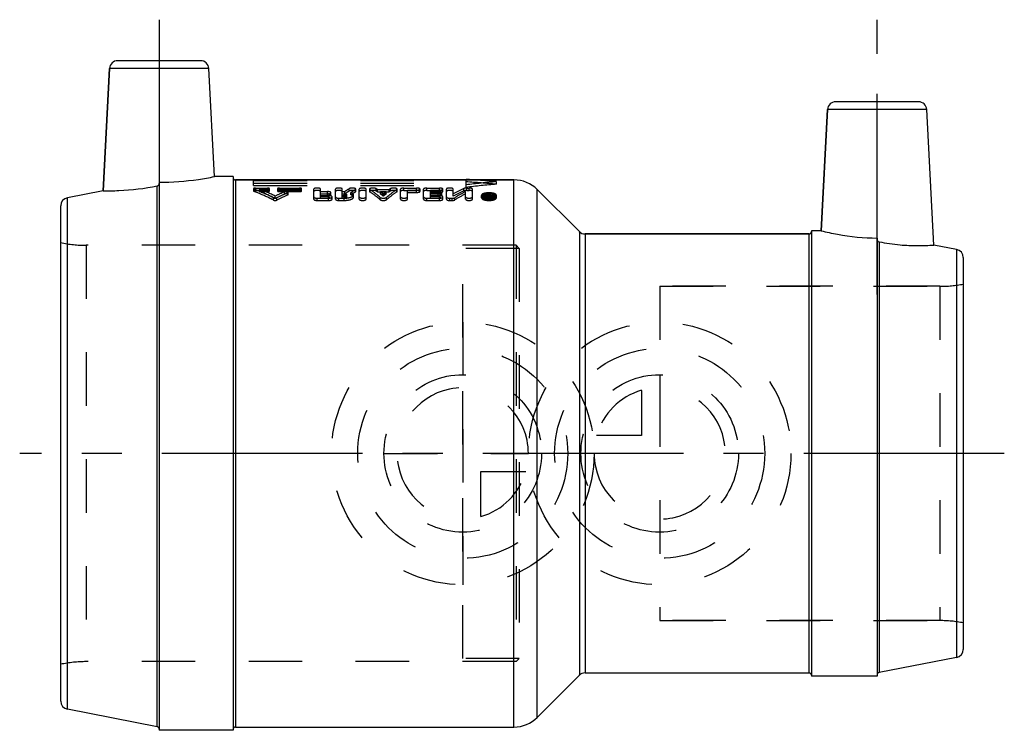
# Model space of a CAD drawing. Header units: millimetres. Extents: x 440 to 560, y 459 to 546.
import ezdxf

# ---------------------------------------------------------------- set-up
doc = ezdxf.new("R2010")
doc.units = ezdxf.units.MM
doc.header["$LTSCALE"] = 65.185185
doc.linetypes.add('CENTER', pattern=[0.6, 0.375, -0.075, 0.075, -0.075])
doc.linetypes.add('HIDDEN', pattern=[0.2, 0.1, -0.1])
for name, color, linetype in [('ACHSEN_S', 7, 'CONTINUOUS'), ('KOERPER', 7, 'CONTINUOUS'), ('KONST.EL_MIT_GEO', 7, 'CONTINUOUS'), ('KURVEN', 7, 'CONTINUOUS'), ('L1', 7, 'CONTINUOUS')]:
    doc.layers.add(name, color=color, linetype=linetype)

msp = doc.modelspace()

# ---------------------------------------------------------------- linework, layer by layer
at = {"layer": 'ACHSEN_S', "color": 2, "linetype": 'CENTER'}
msp.add_line((560, 492.94), (440, 492.94), dxfattribs=at)
at = {"layer": 'KOERPER', "color": 7, "linetype": 'Continuous'}
for p, q in [((450.17, 524.96), (450.95, 539.86)), ((463.74, 526.69), (463.05, 539.86)), ((537.68, 520.09), (538.45, 534.86)), ((551.42, 518.34), (550.55, 534.86)), ((457, 526), (457, 459.19)), ((466, 526.69), (463.74, 526.69)), ((466, 526.69), (466, 459.19)), ((466.3, 526.29), (500.24, 526.29)), ((456.76, 459.63), (456.76, 525.54)), ((503.07, 525.12), (508.21, 519.98)), ((508.91, 519.69), (536.2, 519.69)), ((537.68, 520.09), (536.5, 520.09)), ((536.5, 520.09), (536.5, 465.79)), ((544.5, 519.2), (544.5, 465.79)), ((544.74, 518.74), (544.74, 466.23)), ((503.07, 460.76), (508.21, 465.89)), ((508.91, 466.19), (536.2, 466.19)), ((544.5, 465.79), (536.5, 465.79)), ((466, 459.19), (457, 459.19)), ((466.3, 459.59), (500.24, 459.59))]:
    msp.add_line(p, q, dxfattribs=at)
at = {"layer": 'KOERPER', "color": 8, "linetype": 'HIDDEN'}
for p, q in [((494, 467.94), (494, 517.94)), ((500.88, 517.94), (494, 517.94)), ((500.88, 517.94), (500.5, 518.31)), ((500.88, 517.94), (500.88, 467.94)), ((552.14, 513.31), (518, 513.31)), ((518, 513.31), (518, 472.56)), ((552.14, 472.56), (518, 472.56)), ((500.88, 467.94), (494, 467.94)), ((500.88, 467.94), (500.5, 467.56))]:
    msp.add_line(p, q, dxfattribs=at)
at = {"layer": 'KOERPER', "color": 7, "linetype": 'Continuous'}
for points, knots in [([(456.76, 525.54), (456.82, 525.55), (456.95, 525.63), (457, 525.77), (457, 525.84)], [0, 0, 0, 0, 0.499619, 1, 1, 1, 1]), ([(457, 526), (458.59, 526), (460.86, 526.17), (463.09, 526.56), (463.74, 526.69)], [0, 0, 0, 0, 0.705495, 1, 1, 1, 1]), ([(450.17, 524.96), (450.81, 524.95), (453.02, 524.98), (455.22, 525.24), (456.76, 525.54)], [0, 0, 0, 0, 0.290787, 1, 1, 1, 1]), ([(537.68, 520.09), (538.33, 519.92), (540.58, 519.43), (542.88, 519.2), (544.5, 519.2)], [0, 0, 0, 0, 0.295761, 1, 1, 1, 1]), ([(544.5, 519.04), (544.5, 518.97), (544.55, 518.83), (544.67, 518.75), (544.74, 518.74)], [0, 0, 0, 0, 0.500664, 1, 1, 1, 1]), ([(544.74, 518.74), (545.59, 518.57), (547.16, 518.34), (549.39, 518.24), (550.77, 518.29), (551.42, 518.34)], [0, 0, 0, 0, 0.385307, 0.709488, 1, 1, 1, 1])]:
    msp.add_open_spline(points, degree=3, knots=knots, dxfattribs=at)
at = {"layer": 'KONST.EL_MIT_GEO', "color": 7, "linetype": 'Continuous'}
for p, q in [((462.05, 540.81), (451.95, 540.81)), ((450.95, 539.86), (450.17, 524.96)), ((463.05, 539.86), (450.95, 539.86)), ((549.55, 535.81), (539.45, 535.81)), ((538.45, 534.86), (537.68, 520.09)), ((550.55, 534.86), (538.45, 534.86)), ((466.3, 526.29), (466.3, 459.59)), ((500.24, 526.29), (466.3, 526.29)), ((494.4, 526.29), (494.4, 526.34)), ((500.24, 459.59), (500.24, 526.29)), ((450.17, 524.96), (445.81, 524.11)), ((503.07, 460.76), (503.07, 525.12)), ((508.21, 519.98), (503.07, 525.12)), ((445.81, 461.76), (445.81, 524.11)), ((445, 462.74), (445, 523.13)), ((508.21, 519.98), (508.21, 465.89)), ((508.91, 519.69), (508.91, 466.19)), ((536.2, 519.69), (508.91, 519.69)), ((536.2, 466.19), (536.2, 519.69)), ((554.19, 517.8), (551.42, 518.34)), ((554.19, 517.8), (554.19, 468.07)), ((555, 516.82), (555, 469.05)), ((554.19, 468.07), (544.74, 466.23)), ((456.76, 459.63), (445.81, 461.76))]:
    msp.add_line(p, q, dxfattribs=at)
at = {"layer": 'KONST.EL_MIT_GEO', "color": 8, "linetype": 'HIDDEN'}
for p, q in [((457, 525.84), (457, 459.34)), ((466, 526.59), (466, 459.29)), ((468.5, 525.59), (468.5, 526.21)), ((468.5, 526.21), (494.4, 526.21)), ((468.5, 525.9), (494.4, 525.9)), ((468.5, 525.9), (494.4, 525.9)), ((494.4, 525.9), (494.4, 526.29)), ((494.4, 525.37), (494.4, 525.9)), ((498.1, 525.76), (498.1, 526.06)), ((468.5, 525.59), (494.4, 525.59)), ((468.5, 525.22), (468.5, 524.93)), ((468.55, 524.89), (468.55, 525.17)), ((468.74, 525), (468.74, 525.28)), ((468.74, 525.28), (470.21, 525.28)), ((468.74, 525), (470.21, 525)), ((469.23, 524.86), (469.23, 525.14)), ((469.23, 525.14), (470.21, 525.14)), ((469.23, 524.86), (470.21, 524.86)), ((470.21, 524.86), (470.21, 525.28)), ((470.45, 524.93), (470.45, 525.21)), ((471.43, 525.22), (471.43, 524.93)), ((471.68, 524.86), (471.68, 525.28)), ((471.68, 525.28), (474.12, 525.28)), ((471.68, 525.14), (474.12, 525.14)), ((471.68, 525), (474.12, 525)), ((471.68, 524.86), (474.12, 524.86)), ((472.29, 524.54), (472.29, 524.83)), ((472.68, 524.45), (472.68, 524.73)), ((472.73, 524.5), (472.73, 524.78)), ((474.12, 524.86), (474.12, 525.28)), ((474.36, 524.93), (474.36, 525.21)), ((475.83, 523.94), (475.83, 525.16)), ((476.67, 524.09), (476.67, 525.16)), ((476.67, 524.86), (477.51, 524.86)), ((476.67, 524.58), (477.51, 524.58)), ((476.67, 524.57), (477.51, 524.57)), ((477.51, 524.3), (477.51, 524.86)), ((477.93, 524.44), (477.93, 524.72)), ((478.49, 523.94), (478.49, 525.16)), ((479.32, 524.09), (479.32, 525.16)), ((479.32, 524.86), (479.61, 524.86)), ((479.32, 524.58), (479.56, 524.58)), ((479.32, 524.57), (479.61, 524.57)), ((479.56, 524.09), (479.56, 524.58)), ((479.61, 524.57), (479.61, 524.86)), ((479.85, 524.19), (479.85, 524.47)), ((480.17, 524.93), (480.17, 525.22)), ((480.37, 524.46), (480.37, 524.74)), ((480.69, 524.19), (480.69, 524.48)), ((480.92, 524.83), (480.92, 525.11)), ((480.96, 524.88), (480.96, 525.16)), ((481.38, 523.94), (481.38, 525.16)), ((482.22, 523.94), (482.22, 525.16)), ((482.64, 525.16), (482.64, 524.88)), ((482.67, 524.83), (482.67, 525.12)), ((483.44, 524.93), (483.44, 525.21)), ((483.59, 524.83), (483.59, 525.11)), ((483.59, 525.11), (485.04, 525.11)), ((483.59, 524.83), (485.04, 524.83)), ((483.96, 524.57), (483.96, 524.86)), ((483.96, 524.86), (484.67, 524.86)), ((483.96, 524.57), (484.67, 524.57)), ((484.32, 524.31), (484.32, 524.59)), ((484.67, 524.57), (484.67, 524.86)), ((485.04, 524.83), (485.04, 525.11)), ((485.19, 524.93), (485.19, 525.21)), ((485.96, 524.83), (485.96, 525.12)), ((486, 524.88), (486, 525.16)), ((486.41, 523.94), (486.41, 525.16)), ((486.83, 525), (486.83, 525.28)), ((486.83, 525.28), (488.37, 525.28)), ((486.83, 525), (488.37, 525)), ((487.25, 523.94), (487.25, 525.04)), ((487.25, 525.04), (488.37, 525.04)), ((487.25, 524.75), (488.37, 524.75)), ((488.37, 524.75), (488.37, 525.28)), ((488.79, 524.88), (488.79, 525.16)), ((489.21, 523.94), (489.21, 525.16)), ((489.63, 525), (489.63, 525.28)), ((489.63, 525.28), (491.16, 525.28)), ((489.63, 525), (491.16, 525)), ((490.05, 524.09), (490.05, 525.04)), ((490.05, 525.04), (491.16, 525.04)), ((490.05, 524.86), (491.02, 524.86)), ((490.05, 524.75), (491.16, 524.75)), ((490.05, 524.58), (491.02, 524.58)), ((490.05, 524.57), (491.02, 524.57)), ((491.02, 524.3), (491.02, 524.86)), ((491.16, 524.75), (491.16, 525.28)), ((491.44, 524.44), (491.44, 524.72)), ((491.58, 524.88), (491.58, 525.16)), ((492, 523.94), (492, 525.16)), ((492.84, 524.3), (492.84, 525.16)), ((494.13, 524.94), (494.13, 525.23)), ((494.35, 523.94), (494.35, 524.86)), ((494.49, 525), (494.49, 525.28)), ((494.49, 525.28), (494.77, 525.28)), ((494.49, 525), (494.77, 525)), ((494.77, 525), (494.77, 525.28)), ((495.18, 523.94), (495.18, 525.16)), ((496.98, 523.94), (496.98, 524.57)), ((496.98, 524.57), (497.12, 524.57)), ((497.12, 524.14), (497.12, 524.57)), ((497.12, 524.42), (497.16, 524.42)), ((497.16, 524.42), (497.17, 524.44)), ((497.16, 524.14), (497.16, 524.42)), ((497.25, 524.28), (497.25, 524.57)), ((497.25, 524.57), (497.4, 524.57)), ((497.3, 524.13), (497.3, 524.41)), ((497.4, 524.01), (497.4, 524.57)), ((470.95, 523.82), (470.95, 524.09)), ((471.15, 524.02), (471.15, 524.3)), ((471.34, 523.82), (471.34, 524.09)), ((476.25, 523.78), (476.25, 524.06)), ((476.25, 524.06), (477.65, 524.06)), ((476.25, 523.78), (477.65, 523.78)), ((476.67, 524.37), (477.65, 524.37)), ((476.67, 524.3), (477.51, 524.3)), ((476.67, 524.09), (477.65, 524.09)), ((477.65, 524.09), (477.65, 524.37)), ((477.65, 523.78), (477.65, 524.06)), ((478.07, 523.94), (478.07, 524.21)), ((478.91, 523.78), (478.91, 524.06)), ((478.91, 524.06), (479.56, 524.06)), ((478.91, 523.78), (479.56, 523.78)), ((479.32, 524.37), (479.56, 524.37)), ((479.32, 524.3), (479.56, 524.3)), ((479.32, 524.09), (479.56, 524.09)), ((479.56, 523.78), (479.56, 524.06)), ((483.93, 523.87), (483.93, 524.15)), ((484.7, 523.87), (484.7, 524.15)), ((489.63, 523.78), (489.63, 524.06)), ((489.63, 524.06), (491.16, 524.06)), ((489.63, 523.78), (491.16, 523.78)), ((490.05, 524.37), (491.16, 524.37)), ((490.05, 524.3), (491.02, 524.3)), ((490.05, 524.09), (491.16, 524.09)), ((491.16, 524.09), (491.16, 524.37)), ((491.16, 523.78), (491.16, 524.06)), ((491.58, 523.94), (491.58, 524.21)), ((492.42, 523.78), (492.42, 524.06)), ((492.42, 524.06), (492.7, 524.06)), ((492.42, 523.78), (492.7, 523.78)), ((492.7, 523.78), (492.7, 524.06)), ((493.05, 523.85), (493.05, 524.13)), ((496.28, 524.11), (496.28, 524.39)), ((496.49, 524.11), (496.49, 524.39)), ((496.98, 524.28), (497.12, 524.28)), ((496.98, 524.21), (497.19, 524.21)), ((496.98, 523.94), (497.19, 523.94)), ((497.08, 523.99), (497.08, 524.37)), ((497.08, 524.37), (497.19, 524.37)), ((497.08, 524.27), (497.19, 524.27)), ((497.08, 524.09), (497.19, 524.09)), ((497.08, 523.99), (497.19, 523.99)), ((497.12, 524.14), (497.16, 524.14)), ((497.19, 523.94), (497.19, 524.37)), ((497.25, 524.28), (497.4, 524.28)), ((497.26, 524.01), (497.26, 524.35)), ((497.89, 524.11), (497.89, 524.39)), ((498.1, 524.11), (498.1, 524.39)), ((536.5, 519.99), (536.5, 465.89)), ((544.5, 519.04), (544.5, 466)), ((448.11, 518.31), (448.11, 467.56)), ((500.5, 518.31), (448.11, 518.31)), ((500.5, 518.31), (500.5, 467.56)), ((500.88, 517.94), (500.5, 518.31)), ((518, 513.31), (552.14, 513.31)), ((552.14, 513.31), (552.14, 472.56)), ((518, 472.56), (552.14, 472.56)), ((500.5, 467.56), (448.11, 467.56)), ((500.88, 467.94), (500.5, 467.56))]:
    msp.add_line(p, q, dxfattribs=at)
at = {"layer": 'KONST.EL_MIT_GEO', "color": 7, "linetype": 'Continuous'}
for centre, radius, start, end in [((451.95, 539.81), 1, 90, 177), ((462.05, 539.81), 1, 3, 90), ((539.45, 534.81), 1, 90, 177), ((549.55, 534.81), 1, 3, 90), ((466.3, 526.59), 0.3, 187.4998, 270), ((500.24, 522.29), 4, 45, 90), ((446, 523.13), 1, 101, 180), ((508.91, 520.69), 1, 225, 270), ((536.2, 519.99), 0.3, 270, 360), ((554, 516.82), 1, 0, 79), ((554, 469.05), 1, 281, 360), ((508.91, 465.19), 1, 90, 135), ((536.2, 465.89), 0.3, 0, 90), ((544.8, 465.94), 0.3, 101, 180), ((446, 462.74), 1, 180, 259), ((456.7, 459.34), 0.3, 0, 79), ((500.24, 463.59), 4, 270, 315), ((466.3, 459.29), 0.3, 90, 180)]:
    msp.add_arc(centre, radius, start, end, dxfattribs=at)
at = {"layer": 'KONST.EL_MIT_GEO', "color": 8, "linetype": 'HIDDEN'}
for centre, radius, start, end in [((466.3, 526.59), 0.3, 180, 187.4998), ((460.04, 501.72), 25.17, 63.8096, 68.5734), ((460.07, 501.3), 25.28, 64.0126, 68.7483), ((482.43, 501.34), 25.59, 113.3547, 116.1778), ((482.4, 500.92), 25.69, 113.1682, 115.9751), ((483.23, 500.94), 26.03, 113.9118, 117.1748), ((483.19, 500.53), 26.13, 113.7218, 116.9667), ((486.83, 514.34), 12.75, 121.4833, 124.4531), ((486.79, 514.01), 12.77, 121.2547, 124.214), ((487.96, 514.02), 13.13, 122.3943, 125.2911), ((487.92, 513.7), 13.14, 122.1622, 125.0494), ((477.21, 515.61), 11.45, 56.1244, 57.03), ((477.25, 515.29), 11.46, 56.3615, 57.2639), ((476.31, 514.33), 13.01, 52.0149, 53.9802), ((476.36, 514.02), 13, 52.2637, 54.2241), ((492.33, 514.33), 13.01, 126.0198, 127.9851), ((492.27, 514.02), 13, 125.7759, 127.7363), ((491.42, 515.61), 11.45, 122.97, 123.8756), ((491.39, 515.29), 11.46, 122.7361, 123.6385), ((501.99, 507.98), 18.95, 114.4902, 118.868), ((501.96, 507.61), 19.02, 114.2963, 118.6513), ((503.59, 506.85), 20.24, 117.1632, 121.3619), ((503.54, 506.49), 20.29, 116.9545, 121.134), ((506.64, 518.54), 11.15, 147.6926, 148.0813), ((506.35, 518.73), 10.81, 147.2957, 147.6926), ((506.7, 518.6), 11.05, 147.3007, 148.2505), ((497.23, 524.08), 0.343, 74.0795, 77.5144), ((497.24, 524.14), 0.282, 70.3215, 74.1006), ((497.19, 525.96), 1.82, 267.6065, 272.1699), ((506.41, 518.35), 10.91, 147.0661, 147.951), ((497.19, 524.46), 0.191, 269.9586, 273.93), ((497.19, 525.93), 1.79, 272.1626, 274.4336), ((506.58, 518.34), 10.94, 147.0669, 148.0204), ((497.2, 525.83), 1.69, 274.426, 276.7594), ((448.11, 533.31), 15, 258.0513, 270), ((552.14, 528.31), 15, 270, 280.9881), ((552.14, 457.56), 15, 79.0119, 90), ((448.11, 452.56), 15, 90, 101.9487)]:
    msp.add_arc(centre, radius, start, end, dxfattribs=at)
at = {"layer": 'KONST.EL_MIT_GEO', "color": 7, "linetype": 'Continuous'}
msp.add_ellipse((486.31, 492.94), major_axis=(67.12, 0), ratio=0.501351, start_param=1.437175, end_param=1.449992, dxfattribs=at)
at = {"layer": 'KONST.EL_MIT_GEO', "color": 8, "linetype": 'HIDDEN'}
for centre, major_axis, start_param, end_param in [((509.89, 492.94), (67.12, 0), 1.747349, 1.803659), ((486.31, 492.94), (66.52, 0), 1.392638, 1.4489), ((509.89, 492.94), (66.52, 0), 1.748955, 1.805793), ((486.31, 492.94), (67.12, 0), 1.394243, 1.437175)]:
    msp.add_ellipse(centre, major_axis=major_axis, ratio=0.501351, start_param=start_param, end_param=end_param, dxfattribs=at)
for points, knots in [([(468.74, 525.28), (468.69, 525.28), (468.61, 525.28), (468.53, 525.25), (468.5, 525.23), (468.5, 525.22)], [0, 0, 0, 0, 0.660461, 0.877574, 1, 1, 1, 1]), ([(468.5, 525.22), (468.5, 525.21), (468.51, 525.19), (468.53, 525.18), (468.55, 525.17)], [0, 0, 0, 0, 0.173864, 1, 1, 1, 1]), ([(468.74, 525), (468.69, 525), (468.61, 524.99), (468.53, 524.96), (468.5, 524.94), (468.5, 524.93)], [0, 0, 0, 0, 0.660625, 0.877409, 1, 1, 1, 1]), ([(468.5, 524.93), (468.5, 524.92), (468.51, 524.9), (468.53, 524.89), (468.55, 524.89)], [0, 0, 0, 0, 0.174588, 1, 1, 1, 1]), ([(470.95, 524.09), (470.75, 524.2), (469.96, 524.59), (469.16, 524.94), (468.55, 525.17)], [0, 0, 0, 0, 0.254138, 1, 1, 1, 1]), ([(470.95, 523.82), (470.75, 523.92), (469.96, 524.3), (469.16, 524.65), (468.55, 524.89)], [0, 0, 0, 0, 0.253682, 1, 1, 1, 1]), ([(470.45, 525.21), (470.45, 525.23), (470.43, 525.25), (470.35, 525.28), (470.27, 525.28), (470.21, 525.28)], [0, 0, 0, 0, 0.122004, 0.337906, 1, 1, 1, 1]), ([(470.21, 525.14), (470.27, 525.14), (470.35, 525.15), (470.43, 525.18), (470.45, 525.2), (470.45, 525.21)], [0, 0, 0, 0, 0.658874, 0.877004, 1, 1, 1, 1]), ([(470.45, 524.93), (470.45, 524.94), (470.43, 524.96), (470.35, 524.99), (470.27, 525), (470.21, 525)], [0, 0, 0, 0, 0.122743, 0.339264, 1, 1, 1, 1]), ([(470.21, 524.86), (470.27, 524.86), (470.35, 524.87), (470.43, 524.89), (470.45, 524.92), (470.45, 524.93)], [0, 0, 0, 0, 0.657879, 0.877954, 1, 1, 1, 1]), ([(471.68, 525.28), (471.62, 525.28), (471.54, 525.28), (471.46, 525.25), (471.43, 525.23), (471.43, 525.22)], [0, 0, 0, 0, 0.659855, 0.877538, 1, 1, 1, 1]), ([(471.43, 525.22), (471.43, 525.2), (471.46, 525.18), (471.54, 525.15), (471.62, 525.14), (471.68, 525.14)], [0, 0, 0, 0, 0.122522, 0.338888, 1, 1, 1, 1]), ([(471.68, 525), (471.62, 525), (471.54, 524.99), (471.46, 524.96), (471.43, 524.94), (471.43, 524.93)], [0, 0, 0, 0, 0.658865, 0.878485, 1, 1, 1, 1]), ([(471.43, 524.93), (471.43, 524.92), (471.46, 524.89), (471.54, 524.87), (471.62, 524.86), (471.68, 524.86)], [0, 0, 0, 0, 0.123273, 0.340246, 1, 1, 1, 1]), ([(472.73, 524.78), (472.73, 524.8), (472.69, 524.83), (472.63, 524.85), (472.54, 524.86), (472.42, 524.86), (472.33, 524.84), (472.29, 524.83)], [0, 0, 0, 0, 0.139544, 0.259895, 0.407076, 0.73001, 1, 1, 1, 1]), ([(472.73, 524.5), (472.73, 524.52), (472.66, 524.56), (472.56, 524.57), (472.42, 524.58), (472.33, 524.56), (472.29, 524.54)], [0, 0, 0, 0, 0.141094, 0.408759, 0.730483, 1, 1, 1, 1]), ([(472.68, 524.73), (472.69, 524.74), (472.71, 524.75), (472.73, 524.77), (472.73, 524.78)], [0, 0, 0, 0, 0.335754, 1, 1, 1, 1]), ([(472.68, 524.45), (472.69, 524.45), (472.71, 524.46), (472.73, 524.48), (472.73, 524.5)], [0, 0, 0, 0, 0.347808, 1, 1, 1, 1]), ([(474.36, 525.21), (474.36, 525.23), (474.34, 525.25), (474.26, 525.28), (474.18, 525.28), (474.12, 525.28)], [0, 0, 0, 0, 0.122004, 0.337906, 1, 1, 1, 1]), ([(474.12, 525.14), (474.18, 525.14), (474.26, 525.15), (474.34, 525.18), (474.36, 525.2), (474.36, 525.21)], [0, 0, 0, 0, 0.658874, 0.877004, 1, 1, 1, 1]), ([(474.36, 524.93), (474.36, 524.94), (474.34, 524.96), (474.26, 524.99), (474.18, 525), (474.12, 525)], [0, 0, 0, 0, 0.122743, 0.339264, 1, 1, 1, 1]), ([(474.12, 524.86), (474.18, 524.86), (474.26, 524.87), (474.34, 524.89), (474.36, 524.92), (474.36, 524.93)], [0, 0, 0, 0, 0.657879, 0.877954, 1, 1, 1, 1]), ([(476.67, 525.16), (476.67, 525.18), (476.63, 525.23), (476.49, 525.27), (476.25, 525.29), (476.02, 525.27), (475.88, 525.23), (475.83, 525.18), (475.83, 525.16)], [0, 0, 0, 0, 0.061636, 0.170092, 0.500021, 0.829932, 0.938368, 1, 1, 1, 1]), ([(476.67, 524.88), (476.67, 524.9), (476.63, 524.94), (476.49, 524.98), (476.25, 525.01), (476.02, 524.98), (475.88, 524.94), (475.83, 524.9), (475.83, 524.88)], [0, 0, 0, 0, 0.06158, 0.17041, 0.499794, 0.829354, 0.938534, 1, 1, 1, 1]), ([(477.93, 524.72), (477.93, 524.74), (477.89, 524.79), (477.8, 524.82), (477.66, 524.85), (477.56, 524.86), (477.51, 524.86)], [0, 0, 0, 0, 0.132722, 0.350197, 0.651006, 1, 1, 1, 1]), ([(477.51, 524.58), (477.56, 524.58), (477.66, 524.58), (477.8, 524.61), (477.89, 524.65), (477.93, 524.7), (477.93, 524.72)], [0, 0, 0, 0, 0.347794, 0.648212, 0.866465, 1, 1, 1, 1]), ([(477.93, 524.44), (477.93, 524.46), (477.89, 524.5), (477.79, 524.54), (477.66, 524.57), (477.56, 524.57), (477.51, 524.57)], [0, 0, 0, 0, 0.133381, 0.350822, 0.653299, 1, 1, 1, 1]), ([(477.51, 524.3), (477.56, 524.3), (477.66, 524.3), (477.79, 524.33), (477.89, 524.37), (477.93, 524.42), (477.93, 524.44)], [0, 0, 0, 0, 0.34605, 0.647119, 0.866001, 1, 1, 1, 1]), ([(479.32, 525.16), (479.32, 525.18), (479.28, 525.23), (479.14, 525.27), (478.91, 525.29), (478.67, 525.27), (478.53, 525.23), (478.49, 525.18), (478.49, 525.16)], [0, 0, 0, 0, 0.061636, 0.170092, 0.500021, 0.829932, 0.938368, 1, 1, 1, 1]), ([(479.32, 524.88), (479.32, 524.9), (479.28, 524.94), (479.14, 524.98), (478.91, 525.01), (478.67, 524.98), (478.53, 524.94), (478.49, 524.9), (478.49, 524.88)], [0, 0, 0, 0, 0.06158, 0.17041, 0.499794, 0.829354, 0.938534, 1, 1, 1, 1]), ([(479.56, 524.58), (479.59, 524.58), (479.67, 524.57), (479.77, 524.55), (479.85, 524.51), (479.85, 524.47)], [0, 0, 0, 0, 0.351028, 0.654215, 1, 1, 1, 1]), ([(479.56, 524.06), (479.7, 524.06), (479.98, 524.08), (480.29, 524.15), (480.5, 524.24), (480.62, 524.32), (480.69, 524.42), (480.69, 524.48)], [0, 0, 0, 0, 0.34338, 0.641154, 0.762126, 0.861243, 1, 1, 1, 1]), ([(479.85, 524.47), (479.85, 524.46), (479.83, 524.42), (479.72, 524.38), (479.63, 524.37), (479.56, 524.37)], [0, 0, 0, 0, 0.138724, 0.358155, 1, 1, 1, 1]), ([(480.96, 525.16), (480.96, 525.18), (480.93, 525.22), (480.86, 525.24), (480.76, 525.27), (480.63, 525.28), (480.5, 525.29), (480.37, 525.28), (480.25, 525.25), (480.19, 525.23), (480.17, 525.22)], [0, 0, 0, 0, 0.054724, 0.145261, 0.273803, 0.42987, 0.597606, 0.759015, 0.897367, 1, 1, 1, 1]), ([(480.96, 524.88), (480.96, 524.89), (480.93, 524.93), (480.86, 524.96), (480.76, 524.98), (480.63, 524.99), (480.5, 525), (480.37, 524.99), (480.25, 524.97), (480.19, 524.94), (480.17, 524.93)], [0, 0, 0, 0, 0.054719, 0.145586, 0.274748, 0.430039, 0.598181, 0.758413, 0.897462, 1, 1, 1, 1]), ([(480.69, 524.48), (480.69, 524.53), (480.62, 524.62), (480.5, 524.69), (480.42, 524.73), (480.37, 524.74)], [0, 0, 0, 0, 0.387465, 0.662379, 1, 1, 1, 1]), ([(480.69, 524.19), (480.69, 524.25), (480.62, 524.34), (480.5, 524.41), (480.42, 524.44), (480.37, 524.46)], [0, 0, 0, 0, 0.387676, 0.661558, 1, 1, 1, 1]), ([(480.92, 525.11), (480.93, 525.12), (480.95, 525.13), (480.96, 525.15), (480.96, 525.16)], [0, 0, 0, 0, 0.317797, 1, 1, 1, 1]), ([(480.92, 524.83), (480.93, 524.83), (480.95, 524.84), (480.96, 524.86), (480.96, 524.88)], [0, 0, 0, 0, 0.326031, 1, 1, 1, 1]), ([(482.22, 525.16), (482.22, 525.18), (482.18, 525.23), (482.04, 525.27), (481.8, 525.29), (481.57, 525.27), (481.43, 525.23), (481.38, 525.18), (481.38, 525.16)], [0, 0, 0, 0, 0.061636, 0.170092, 0.500021, 0.829932, 0.938368, 1, 1, 1, 1]), ([(482.22, 524.88), (482.22, 524.9), (482.18, 524.94), (482.04, 524.98), (481.8, 525.01), (481.57, 524.98), (481.43, 524.94), (481.38, 524.9), (481.38, 524.88)], [0, 0, 0, 0, 0.06158, 0.17041, 0.499794, 0.829354, 0.938534, 1, 1, 1, 1]), ([(483.44, 525.21), (483.42, 525.23), (483.35, 525.25), (483.24, 525.27), (483.11, 525.29), (482.97, 525.28), (482.85, 525.27), (482.74, 525.25), (482.67, 525.22), (482.64, 525.18), (482.64, 525.16)], [0, 0, 0, 0, 0.100573, 0.237775, 0.399047, 0.567406, 0.724463, 0.853991, 0.945123, 1, 1, 1, 1]), ([(482.64, 525.16), (482.64, 525.16), (482.64, 525.14), (482.66, 525.12), (482.67, 525.12)], [0, 0, 0, 0, 0.205343, 1, 1, 1, 1]), ([(483.44, 524.93), (483.42, 524.94), (483.35, 524.96), (483.24, 524.99), (483.11, 525), (482.97, 525), (482.85, 524.98), (482.74, 524.96), (482.67, 524.93), (482.64, 524.89), (482.64, 524.88)], [0, 0, 0, 0, 0.100722, 0.237967, 0.398337, 0.566811, 0.723006, 0.853528, 0.944865, 1, 1, 1, 1]), ([(482.64, 524.88), (482.64, 524.87), (482.64, 524.85), (482.66, 524.84), (482.67, 524.83)], [0, 0, 0, 0, 0.203422, 1, 1, 1, 1]), ([(483.93, 524.15), (483.83, 524.24), (483.43, 524.58), (483, 524.9), (482.67, 525.12)], [0, 0, 0, 0, 0.258313, 1, 1, 1, 1]), ([(483.93, 523.87), (483.83, 523.96), (483.43, 524.3), (483, 524.61), (482.67, 524.83)], [0, 0, 0, 0, 0.258087, 1, 1, 1, 1]), ([(484.7, 524.15), (484.8, 524.24), (485.21, 524.58), (485.63, 524.9), (485.96, 525.12)], [0, 0, 0, 0, 0.258313, 1, 1, 1, 1]), ([(484.7, 523.87), (484.8, 523.96), (485.21, 524.3), (485.63, 524.61), (485.96, 524.83)], [0, 0, 0, 0, 0.258087, 1, 1, 1, 1]), ([(486, 525.16), (486, 525.18), (485.97, 525.22), (485.89, 525.25), (485.79, 525.27), (485.66, 525.28), (485.52, 525.29), (485.39, 525.27), (485.28, 525.25), (485.22, 525.23), (485.19, 525.21)], [0, 0, 0, 0, 0.054951, 0.146189, 0.275759, 0.432828, 0.60114, 0.762337, 0.899476, 1, 1, 1, 1]), ([(486, 524.88), (486, 524.89), (485.97, 524.93), (485.89, 524.96), (485.79, 524.98), (485.66, 525), (485.52, 525), (485.39, 524.99), (485.28, 524.96), (485.22, 524.94), (485.19, 524.93)], [0, 0, 0, 0, 0.054967, 0.146466, 0.276709, 0.432928, 0.601669, 0.7617, 0.899563, 1, 1, 1, 1]), ([(485.96, 525.12), (485.97, 525.12), (485.98, 525.13), (486, 525.15), (486, 525.16)], [0, 0, 0, 0, 0.313825, 1, 1, 1, 1]), ([(485.96, 524.83), (485.97, 524.83), (485.98, 524.84), (486, 524.86), (486, 524.88)], [0, 0, 0, 0, 0.322134, 1, 1, 1, 1]), ([(486.83, 525.28), (486.73, 525.28), (486.6, 525.27), (486.46, 525.23), (486.41, 525.18), (486.41, 525.16)], [0, 0, 0, 0, 0.659849, 0.876746, 1, 1, 1, 1]), ([(486.83, 525), (486.73, 525), (486.6, 524.98), (486.46, 524.94), (486.41, 524.9), (486.41, 524.88)], [0, 0, 0, 0, 0.658793, 0.876848, 1, 1, 1, 1]), ([(488.79, 525.16), (488.79, 525.18), (488.75, 525.23), (488.6, 525.27), (488.47, 525.28), (488.37, 525.28)], [0, 0, 0, 0, 0.123233, 0.340147, 1, 1, 1, 1]), ([(488.37, 525.04), (488.47, 525.04), (488.61, 525.06), (488.75, 525.1), (488.79, 525.15), (488.79, 525.16)], [0, 0, 0, 0, 0.658214, 0.875895, 1, 1, 1, 1]), ([(488.79, 524.88), (488.79, 524.9), (488.74, 524.94), (488.6, 524.98), (488.47, 525), (488.37, 525)], [0, 0, 0, 0, 0.123801, 0.340501, 1, 1, 1, 1]), ([(488.37, 524.75), (488.47, 524.75), (488.61, 524.77), (488.75, 524.82), (488.79, 524.86), (488.79, 524.88)], [0, 0, 0, 0, 0.657507, 0.875551, 1, 1, 1, 1]), ([(489.63, 525.28), (489.53, 525.28), (489.39, 525.27), (489.25, 525.23), (489.21, 525.18), (489.21, 525.16)], [0, 0, 0, 0, 0.659849, 0.876746, 1, 1, 1, 1]), ([(489.63, 525), (489.53, 525), (489.39, 524.98), (489.25, 524.94), (489.21, 524.9), (489.21, 524.88)], [0, 0, 0, 0, 0.658793, 0.876848, 1, 1, 1, 1]), ([(491.44, 524.72), (491.44, 524.74), (491.4, 524.79), (491.31, 524.82), (491.18, 524.85), (491.08, 524.86), (491.02, 524.86)], [0, 0, 0, 0, 0.132722, 0.350197, 0.651006, 1, 1, 1, 1]), ([(491.02, 524.58), (491.08, 524.58), (491.18, 524.58), (491.31, 524.61), (491.4, 524.65), (491.44, 524.7), (491.44, 524.72)], [0, 0, 0, 0, 0.347794, 0.648212, 0.866465, 1, 1, 1, 1]), ([(491.44, 524.44), (491.44, 524.46), (491.4, 524.5), (491.31, 524.54), (491.18, 524.57), (491.08, 524.57), (491.02, 524.57)], [0, 0, 0, 0, 0.133381, 0.350822, 0.653299, 1, 1, 1, 1]), ([(491.02, 524.3), (491.08, 524.3), (491.18, 524.3), (491.31, 524.33), (491.4, 524.37), (491.44, 524.42), (491.44, 524.44)], [0, 0, 0, 0, 0.34605, 0.647119, 0.866001, 1, 1, 1, 1]), ([(491.58, 525.16), (491.58, 525.18), (491.54, 525.23), (491.4, 525.27), (491.26, 525.28), (491.16, 525.28)], [0, 0, 0, 0, 0.123233, 0.340147, 1, 1, 1, 1]), ([(491.16, 525.04), (491.26, 525.04), (491.4, 525.06), (491.54, 525.1), (491.58, 525.15), (491.58, 525.16)], [0, 0, 0, 0, 0.658214, 0.875895, 1, 1, 1, 1]), ([(491.58, 524.88), (491.58, 524.9), (491.54, 524.94), (491.4, 524.98), (491.26, 525), (491.16, 525)], [0, 0, 0, 0, 0.123801, 0.340501, 1, 1, 1, 1]), ([(491.16, 524.75), (491.26, 524.75), (491.4, 524.77), (491.54, 524.82), (491.58, 524.86), (491.58, 524.88)], [0, 0, 0, 0, 0.657507, 0.875551, 1, 1, 1, 1]), ([(492.84, 525.16), (492.84, 525.18), (492.79, 525.23), (492.65, 525.27), (492.42, 525.29), (492.18, 525.27), (492.04, 525.23), (492, 525.18), (492, 525.16)], [0, 0, 0, 0, 0.061636, 0.170092, 0.500021, 0.829932, 0.938368, 1, 1, 1, 1]), ([(492.84, 524.88), (492.84, 524.9), (492.79, 524.94), (492.65, 524.98), (492.42, 525.01), (492.18, 524.98), (492.04, 524.94), (492, 524.9), (492, 524.88)], [0, 0, 0, 0, 0.06158, 0.17041, 0.499794, 0.829354, 0.938534, 1, 1, 1, 1]), ([(494.49, 525.28), (494.42, 525.28), (494.3, 525.28), (494.18, 525.25), (494.13, 525.23)], [0, 0, 0, 0, 0.564811, 1, 1, 1, 1]), ([(494.49, 525), (494.42, 525), (494.3, 524.99), (494.18, 524.96), (494.13, 524.94)], [0, 0, 0, 0, 0.561483, 1, 1, 1, 1]), ([(495.18, 525.16), (495.18, 525.18), (495.14, 525.23), (495, 525.27), (494.87, 525.28), (494.77, 525.28)], [0, 0, 0, 0, 0.123254, 0.340166, 1, 1, 1, 1]), ([(495.18, 524.88), (495.18, 524.9), (495.14, 524.94), (495, 524.98), (494.87, 525), (494.77, 525)], [0, 0, 0, 0, 0.123171, 0.34035, 1, 1, 1, 1]), ([(498.1, 524.39), (498.1, 524.44), (498.05, 524.52), (497.94, 524.58), (497.78, 524.64), (497.53, 524.69), (497.19, 524.72), (496.86, 524.69), (496.6, 524.64), (496.44, 524.58), (496.34, 524.52), (496.28, 524.44), (496.28, 524.39)], [0, 0, 0, 0, 0.069206, 0.118218, 0.178347, 0.327409, 0.500003, 0.672597, 0.821659, 0.881787, 0.930793, 1, 1, 1, 1]), ([(498.1, 524.11), (498.1, 524.16), (498.04, 524.23), (497.94, 524.3), (497.78, 524.36), (497.52, 524.41), (497.19, 524.43), (496.86, 524.41), (496.6, 524.36), (496.44, 524.3), (496.34, 524.23), (496.28, 524.16), (496.28, 524.11)], [0, 0, 0, 0, 0.069294, 0.118681, 0.179115, 0.328295, 0.500285, 0.672235, 0.821286, 0.881644, 0.930961, 1, 1, 1, 1]), ([(496.49, 524.39), (496.49, 524.43), (496.54, 524.49), (496.61, 524.54), (496.74, 524.59), (496.93, 524.63), (497.19, 524.64), (497.45, 524.63), (497.64, 524.59), (497.77, 524.54), (497.85, 524.49), (497.89, 524.43), (497.89, 524.39)], [0, 0, 0, 0, 0.069307, 0.118404, 0.17856, 0.32758, 0.500023, 0.672457, 0.821462, 0.881606, 0.930697, 1, 1, 1, 1]), ([(470.95, 524.09), (471.01, 524.06), (471.15, 524.05), (471.28, 524.06), (471.34, 524.09)], [0, 0, 0, 0, 0.50028, 1, 1, 1, 1]), ([(470.95, 523.82), (471.01, 523.79), (471.15, 523.77), (471.28, 523.79), (471.34, 523.82)], [0, 0, 0, 0, 0.501053, 1, 1, 1, 1]), ([(475.83, 524.21), (475.83, 524.19), (475.87, 524.14), (475.97, 524.1), (476.1, 524.06), (476.2, 524.06), (476.25, 524.06)], [0, 0, 0, 0, 0.142998, 0.36227, 0.658566, 1, 1, 1, 1]), ([(475.83, 523.94), (475.83, 523.91), (475.87, 523.86), (475.97, 523.82), (476.1, 523.78), (476.2, 523.78), (476.25, 523.78)], [0, 0, 0, 0, 0.143491, 0.363881, 0.661327, 1, 1, 1, 1]), ([(477.84, 524.35), (477.82, 524.36), (477.76, 524.36), (477.7, 524.37), (477.65, 524.37)], [0, 0, 0, 0, 0.239689, 1, 1, 1, 1]), ([(477.65, 524.06), (477.7, 524.06), (477.8, 524.06), (477.94, 524.1), (478.03, 524.14), (478.07, 524.19), (478.07, 524.21)], [0, 0, 0, 0, 0.341487, 0.637795, 0.857057, 1, 1, 1, 1]), ([(478.07, 523.94), (478.07, 523.96), (478.03, 524.01), (477.93, 524.05), (477.8, 524.08), (477.7, 524.09), (477.65, 524.09)], [0, 0, 0, 0, 0.143204, 0.362043, 0.660248, 1, 1, 1, 1]), ([(477.65, 523.78), (477.7, 523.78), (477.8, 523.78), (477.94, 523.82), (478.03, 523.86), (478.07, 523.91), (478.07, 523.94)], [0, 0, 0, 0, 0.338941, 0.635775, 0.856192, 1, 1, 1, 1]), ([(478.07, 524.21), (478.07, 524.25), (478.01, 524.3), (477.93, 524.33), (477.87, 524.35), (477.84, 524.35)], [0, 0, 0, 0, 0.363686, 0.649895, 1, 1, 1, 1]), ([(478.49, 524.21), (478.49, 524.19), (478.52, 524.14), (478.62, 524.1), (478.75, 524.06), (478.85, 524.06), (478.91, 524.06)], [0, 0, 0, 0, 0.142998, 0.36227, 0.658566, 1, 1, 1, 1]), ([(478.49, 523.94), (478.49, 523.91), (478.52, 523.86), (478.62, 523.82), (478.75, 523.78), (478.85, 523.78), (478.91, 523.78)], [0, 0, 0, 0, 0.143491, 0.363881, 0.661327, 1, 1, 1, 1]), ([(479.56, 524.3), (479.59, 524.3), (479.67, 524.29), (479.77, 524.27), (479.85, 524.23), (479.85, 524.19)], [0, 0, 0, 0, 0.348604, 0.652741, 1, 1, 1, 1]), ([(479.85, 524.19), (479.85, 524.18), (479.83, 524.14), (479.72, 524.1), (479.63, 524.09), (479.56, 524.09)], [0, 0, 0, 0, 0.138111, 0.35999, 1, 1, 1, 1]), ([(479.56, 523.78), (479.7, 523.78), (479.97, 523.8), (480.29, 523.87), (480.49, 523.96), (480.62, 524.04), (480.69, 524.14), (480.69, 524.19)], [0, 0, 0, 0, 0.343336, 0.639523, 0.76069, 0.861445, 1, 1, 1, 1]), ([(481.38, 524.21), (481.38, 524.19), (481.42, 524.14), (481.51, 524.1), (481.65, 524.06), (481.8, 524.05), (481.96, 524.06), (482.09, 524.1), (482.18, 524.14), (482.22, 524.19), (482.22, 524.21)], [0, 0, 0, 0, 0.071509, 0.181144, 0.32933, 0.50002, 0.67071, 0.81888, 0.928497, 1, 1, 1, 1]), ([(481.38, 523.94), (481.38, 523.91), (481.42, 523.86), (481.52, 523.82), (481.65, 523.78), (481.8, 523.77), (481.96, 523.78), (482.09, 523.82), (482.18, 523.86), (482.22, 523.91), (482.22, 523.94)], [0, 0, 0, 0, 0.071738, 0.182166, 0.33032, 0.499835, 0.669646, 0.817633, 0.92841, 1, 1, 1, 1]), ([(483.93, 524.15), (483.98, 524.11), (484.11, 524.07), (484.32, 524.05), (484.53, 524.07), (484.66, 524.11), (484.7, 524.15)], [0, 0, 0, 0, 0.211066, 0.499995, 0.788931, 1, 1, 1, 1]), ([(483.93, 523.87), (483.98, 523.84), (484.11, 523.79), (484.32, 523.77), (484.53, 523.79), (484.66, 523.84), (484.7, 523.87)], [0, 0, 0, 0, 0.211871, 0.499698, 0.788019, 1, 1, 1, 1]), ([(486.41, 524.21), (486.41, 524.19), (486.45, 524.14), (486.55, 524.1), (486.68, 524.06), (486.83, 524.05), (486.99, 524.06), (487.12, 524.1), (487.22, 524.14), (487.25, 524.19), (487.25, 524.21)], [0, 0, 0, 0, 0.071509, 0.181144, 0.32933, 0.50002, 0.67071, 0.81888, 0.928497, 1, 1, 1, 1]), ([(486.41, 523.94), (486.41, 523.91), (486.45, 523.86), (486.55, 523.82), (486.68, 523.78), (486.83, 523.77), (486.99, 523.78), (487.12, 523.82), (487.21, 523.86), (487.25, 523.91), (487.25, 523.94)], [0, 0, 0, 0, 0.071738, 0.182166, 0.33032, 0.499835, 0.669646, 0.817633, 0.92841, 1, 1, 1, 1]), ([(489.21, 524.21), (489.21, 524.19), (489.24, 524.14), (489.34, 524.1), (489.47, 524.06), (489.57, 524.06), (489.63, 524.06)], [0, 0, 0, 0, 0.142998, 0.36227, 0.658566, 1, 1, 1, 1]), ([(489.21, 523.94), (489.21, 523.91), (489.25, 523.86), (489.34, 523.82), (489.47, 523.78), (489.57, 523.78), (489.63, 523.78)], [0, 0, 0, 0, 0.143491, 0.363881, 0.661327, 1, 1, 1, 1]), ([(491.35, 524.35), (491.33, 524.36), (491.27, 524.36), (491.21, 524.37), (491.16, 524.37)], [0, 0, 0, 0, 0.239689, 1, 1, 1, 1]), ([(491.16, 524.06), (491.22, 524.06), (491.32, 524.06), (491.45, 524.1), (491.54, 524.14), (491.58, 524.19), (491.58, 524.21)], [0, 0, 0, 0, 0.341487, 0.637795, 0.857057, 1, 1, 1, 1]), ([(491.58, 523.94), (491.58, 523.96), (491.54, 524.01), (491.45, 524.05), (491.32, 524.08), (491.22, 524.09), (491.16, 524.09)], [0, 0, 0, 0, 0.143204, 0.362043, 0.660248, 1, 1, 1, 1]), ([(491.16, 523.78), (491.22, 523.78), (491.32, 523.78), (491.45, 523.82), (491.54, 523.86), (491.58, 523.91), (491.58, 523.94)], [0, 0, 0, 0, 0.338941, 0.635775, 0.856192, 1, 1, 1, 1]), ([(491.58, 524.21), (491.58, 524.25), (491.52, 524.3), (491.44, 524.33), (491.38, 524.35), (491.35, 524.35)], [0, 0, 0, 0, 0.363686, 0.649895, 1, 1, 1, 1]), ([(492, 524.21), (492, 524.19), (492.04, 524.14), (492.13, 524.1), (492.26, 524.06), (492.36, 524.06), (492.42, 524.06)], [0, 0, 0, 0, 0.142998, 0.36227, 0.658566, 1, 1, 1, 1]), ([(492, 523.94), (492, 523.91), (492.04, 523.86), (492.13, 523.82), (492.26, 523.78), (492.37, 523.78), (492.42, 523.78)], [0, 0, 0, 0, 0.143491, 0.363881, 0.661327, 1, 1, 1, 1]), ([(492.7, 524.06), (492.77, 524.06), (492.89, 524.07), (493.01, 524.1), (493.05, 524.13)], [0, 0, 0, 0, 0.55921, 1, 1, 1, 1]), ([(492.7, 523.78), (492.77, 523.78), (492.89, 523.79), (493.01, 523.82), (493.05, 523.85)], [0, 0, 0, 0, 0.555561, 1, 1, 1, 1]), ([(494.35, 524.21), (494.35, 524.19), (494.38, 524.14), (494.48, 524.1), (494.61, 524.06), (494.77, 524.05), (494.92, 524.06), (495.05, 524.1), (495.15, 524.14), (495.18, 524.19), (495.18, 524.21)], [0, 0, 0, 0, 0.071509, 0.181144, 0.32933, 0.50002, 0.67071, 0.81888, 0.928497, 1, 1, 1, 1]), ([(494.35, 523.94), (494.35, 523.91), (494.38, 523.86), (494.48, 523.82), (494.61, 523.78), (494.77, 523.77), (494.92, 523.78), (495.05, 523.82), (495.15, 523.86), (495.18, 523.91), (495.18, 523.94)], [0, 0, 0, 0, 0.071738, 0.182166, 0.33032, 0.499835, 0.669646, 0.817633, 0.92841, 1, 1, 1, 1]), ([(496.28, 524.39), (496.28, 524.35), (496.34, 524.27), (496.44, 524.2), (496.6, 524.13), (496.86, 524.07), (497.19, 524.05), (497.53, 524.07), (497.78, 524.13), (497.94, 524.2), (498.05, 524.27), (498.1, 524.35), (498.1, 524.39)], [0, 0, 0, 0, 0.070088, 0.119683, 0.180116, 0.328744, 0.500003, 0.671262, 0.81989, 0.880321, 0.929912, 1, 1, 1, 1]), ([(496.28, 524.11), (496.28, 524.07), (496.34, 523.99), (496.44, 523.92), (496.6, 523.85), (496.86, 523.79), (497.19, 523.77), (497.53, 523.79), (497.78, 523.85), (497.94, 523.92), (498.04, 523.99), (498.1, 524.07), (498.1, 524.11)], [0, 0, 0, 0, 0.070263, 0.120352, 0.181212, 0.33, 0.500295, 0.670551, 0.819215, 0.880002, 0.930016, 1, 1, 1, 1]), ([(497.12, 524.14), (497.03, 524.14), (496.88, 524.16), (496.69, 524.21), (496.55, 524.28), (496.49, 524.36), (496.49, 524.39)], [0, 0, 0, 0, 0.346367, 0.641005, 0.857612, 1, 1, 1, 1]), ([(496.49, 524.11), (496.49, 524.15), (496.54, 524.21), (496.61, 524.25), (496.74, 524.31), (496.93, 524.34), (497.19, 524.36), (497.45, 524.34), (497.64, 524.31), (497.77, 524.25), (497.85, 524.21), (497.89, 524.15), (497.89, 524.11)], [0, 0, 0, 0, 0.068986, 0.118409, 0.178815, 0.327586, 0.499637, 0.671134, 0.820575, 0.88087, 0.930592, 1, 1, 1, 1]), ([(497.89, 524.11), (497.89, 524.08), (497.85, 524.02), (497.77, 523.97), (497.64, 523.91), (497.45, 523.87), (497.19, 523.85), (496.94, 523.87), (496.74, 523.91), (496.62, 523.97), (496.54, 524.02), (496.49, 524.08), (496.49, 524.11)], [0, 0, 0, 0, 0.069709, 0.119667, 0.180399, 0.32887, 0.499627, 0.669833, 0.818961, 0.879579, 0.929841, 1, 1, 1, 1]), ([(497.19, 524.37), (497.21, 524.37), (497.23, 524.37), (497.26, 524.36), (497.26, 524.35)], [0, 0, 0, 0, 0.649463, 1, 1, 1, 1]), ([(497.19, 524.21), (497.24, 524.21), (497.31, 524.22), (497.4, 524.27), (497.4, 524.29)], [0, 0, 0, 0, 0.647876, 1, 1, 1, 1]), ([(497.19, 524.09), (497.2, 524.09), (497.23, 524.09), (497.26, 524.08), (497.26, 524.07)], [0, 0, 0, 0, 0.64949, 1, 1, 1, 1]), ([(497.26, 524.01), (497.26, 524), (497.23, 523.99), (497.2, 523.99), (497.19, 523.99)], [0, 0, 0, 0, 0.355144, 1, 1, 1, 1]), ([(497.19, 523.94), (497.24, 523.94), (497.31, 523.94), (497.4, 523.99), (497.4, 524.01)], [0, 0, 0, 0, 0.646122, 1, 1, 1, 1]), ([(497.26, 524.29), (497.26, 524.29), (497.24, 524.27), (497.22, 524.27), (497.2, 524.27)], [0, 0, 0, 0, 0.354162, 1, 1, 1, 1]), ([(497.4, 524.07), (497.4, 524.08), (497.36, 524.12), (497.33, 524.13), (497.3, 524.13)], [0, 0, 0, 0, 0.370751, 1, 1, 1, 1]), ([(497.4, 524.36), (497.4, 524.36), (497.39, 524.38), (497.37, 524.39), (497.35, 524.39)], [0, 0, 0, 0, 0.197436, 1, 1, 1, 1]), ([(497.89, 524.39), (497.89, 524.33), (497.76, 524.24), (497.59, 524.18), (497.47, 524.16), (497.4, 524.15)], [0, 0, 0, 0, 0.354084, 0.646778, 1, 1, 1, 1]), ([(497.4, 524.35), (497.4, 524.35), (497.4, 524.35), (497.4, 524.36), (497.4, 524.36)], [0, 0, 0, 0, 0.491615, 1, 1, 1, 1])]:
    msp.add_open_spline(points, degree=3, knots=knots, dxfattribs=at)
msp.add_open_spline([(497.35, 524.39), (497.35, 524.4), (497.34, 524.4), (497.34, 524.4)], degree=3, dxfattribs=at)
at = {"layer": 'KURVEN', "color": 8, "linetype": 'HIDDEN'}
for p, q in [((494, 508.94), (494, 476.94)), ((518, 502.54), (518, 492.94)), ((515.8, 500.63), (515.8, 495.14)), ((515.8, 495.14), (510.31, 495.14)), ((484.4, 492.94), (502, 492.94)), ((518, 492.94), (508.4, 492.94)), ((496.2, 490.74), (501.69, 490.74)), ((496.2, 485.25), (496.2, 490.74))]:
    msp.add_line(p, q, dxfattribs=at)
for centre, radius in [((494, 492.94), 16), ((518, 492.94), 16), ((494, 492.94), 12.8), ((518, 492.94), 12.8), ((494, 492.94), 9.6), ((518, 492.94), 9.6)]:
    msp.add_circle(centre, radius, dxfattribs=at)
for centre, start, end in [((494, 492.94), 0, 270), ((518, 492.94), 180, 90), ((518, 492.94), 105.962, 164.038), ((494, 492.94), 285.962, 344.038)]:
    msp.add_arc(centre, 8, start, end, dxfattribs=at)
at = {"layer": 'L1', "color": 2, "linetype": 'CENTER'}
for p, q in [((457, 545.81), (457, 516.63)), ((544.5, 512.33), (544.5, 545.81))]:
    msp.add_line(p, q, dxfattribs=at)

doc.saveas('drawing.dxf')
